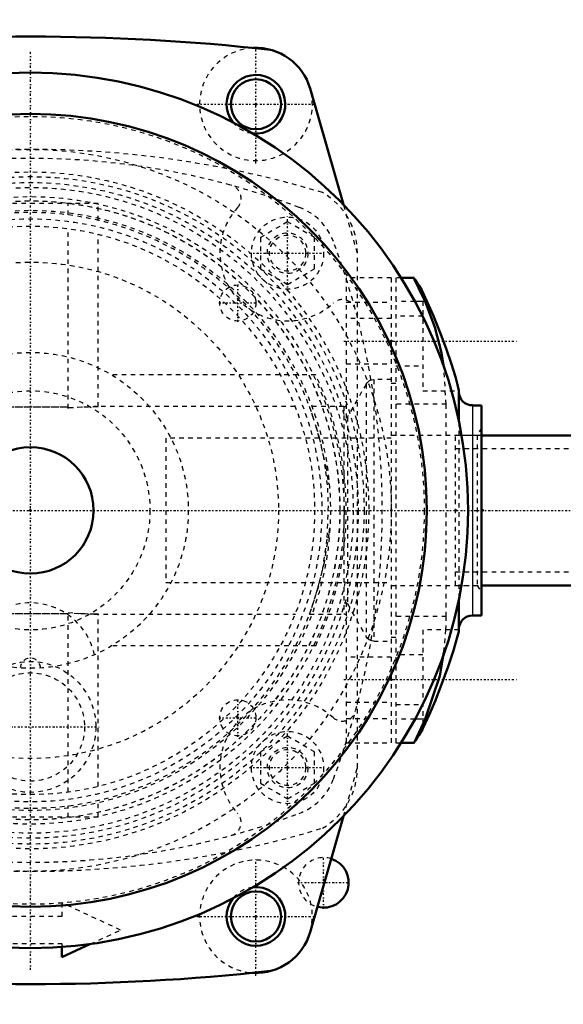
# Model space of a CAD drawing. Header units: millimetres. Extents: x -609 to 680, y -981 to 563.
# Tile 7 of 24: x -2 to 118, y -799 to -581. Entities that reach past the tile are written whole.
import ezdxf

# ---------------------------------------------------------------- set-up
doc = ezdxf.new("R2010")
doc.units = ezdxf.units.MM
doc.linetypes.add('Center', pattern=[1.5, 0.45, -0.5, 0.05, -0.5])
doc.linetypes.add('Dashed', pattern=[2, 1, -1])
for name, color, linetype, lineweight in [('2d ConnectionPoints', 7, 'Continuous', 50), ('AM_0', 7, 'Continuous', 50), ('AM_4', 3, 'Continuous', 25), ('AM_5', 3, 'Continuous', 25), ('AM_7', 7, 'Center', 25), ('AM_9', 6, 'Dashed', 25)]:
    doc.layers.add(name, color=color, linetype=linetype, lineweight=lineweight)
doc.dimstyles.new('ISO-25', dxfattribs={"dimtxt": 2.5, "dimasz": 2.5, "dimexe": 1.25, "dimexo": 0.625, "dimtad": 1, "dimtxsty": 'Standard', "dimcen": 2.5, "dimadec": 0, "dimazin": 0, "dimtfac": 1, "dimtmove": 0, "dimatfit": 3, "dimfxl": 1, "dimarcsym": 0})

# ---------------------------------------------------------------- blocks, each defined once
blk = doc.blocks.new('11_Distributor_pipe_UG11145040003_1_0_in_HSVP164161451021531101300230_4')
at = {"layer": 'AM_7'}
blk.add_line((-324.75, -690), (447.75, -690), dxfattribs=at)
blk = doc.blocks.new('16_Base_plate_2_15_1UG1041586_0_in_HSVP164161451021531101300230_4')
at = {"layer": 'AM_0'}
for centre in [(50, -600), (50, -780)]:
    blk.add_circle(centre, 5.55, dxfattribs=at)
blk.add_arc((65, -772.5), 5.55, 255.5828, 72.3194, dxfattribs=at)
at = {"layer": 'AM_7'}
for p, q in [((65, -778.33), (65, -766.67)), ((59.17, -772.5), (70.83, -772.5))]:
    blk.add_line(p, q, dxfattribs=at)
at = {"layer": 'AM_9'}
blk.add_arc((65, -772.5), 5.55, 72.3194, 255.5828, dxfattribs=at)
blk = doc.blocks.new('23_Pipe_pieceUG1159619_0001_2_0_in_HSVP164161451021531101300230_4')
at = {"layer": 'AM_0'}
for p, q in [((128.25, -673.375), (100, -673.375)), ((100, -706.625), (128.25, -706.625))]:
    blk.add_line(p, q, dxfattribs=at)
at = {"layer": 'AM_9'}
for p, q in [((135.25, -671), (131.25, -671)), ((135.25, -709), (135.25, -671)), ((94.25, -706.625), (94.25, -673.375)), ((100, -673.375), (94.25, -673.375)), ((131.25, -673.375), (128.25, -673.375)), ((135.25, -676.4), (94.25, -676.4)), ((94.25, -703.6), (135.25, -703.6)), ((94.25, -706.625), (100, -706.625)), ((128.25, -706.625), (131.25, -706.625)), ((131.25, -709), (135.25, -709))]:
    blk.add_line(p, q, dxfattribs=at)
blk = doc.blocks.new('59_WASHER1_3618060046_A0_3_0_in_HSVP164161451021531101300230_4')
at = {"layer": 'AM_7'}
for p, q in [((50, -793.125), (50, -766.875)), ((36.875, -780), (63.125, -780))]:
    blk.add_line(p, q, dxfattribs=at)
at = {"layer": 'AM_9'}
blk.add_arc((50, -780), 12.5, 343.95112, 267.12565, dxfattribs=at)
blk = doc.blocks.new('60_WASHER1_3618060046_A0_4_0_in_HSVP164161451021531101300230_4')
at = {"layer": 'AM_9'}
blk.add_arc((50, -600), 12.5, 92.8744, 16.0489, dxfattribs=at)
blk = doc.blocks.new('61_Stud_431251_1_0_in_HSVP164161451021531101300230_4')
at = {"layer": 'AM_7'}
for p, q in [((57, -755.4), (57, -738.6)), ((48.6, -747), (65.4, -747))]:
    blk.add_line(p, q, dxfattribs=at)
at = {"layer": 'AM_9'}
for p, q in [((57, -740.07), (51, -743.54)), ((63, -743.54), (57, -740.07)), ((51, -743.54), (51, -750.46)), ((63, -750.46), (63, -743.54)), ((51, -750.46), (57, -753.93)), ((57, -753.93), (63, -750.46))]:
    blk.add_line(p, q, dxfattribs=at)
for radius in [8, 4]:
    blk.add_circle((57, -747), radius, dxfattribs=at)
blk = doc.blocks.new('64_Stud_431251_4_0_in_HSVP164161451021531101300230_4')
at = {"layer": 'AM_7'}
for p, q in [((57, -641.4), (57, -624.6)), ((48.6, -633), (65.4, -633))]:
    blk.add_line(p, q, dxfattribs=at)
at = {"layer": 'AM_9'}
for p, q in [((57, -626.07), (51, -629.54)), ((63, -629.54), (57, -626.07)), ((51, -629.54), (51, -636.46)), ((63, -636.46), (63, -629.54)), ((51, -636.46), (57, -639.93)), ((57, -639.93), (63, -636.46))]:
    blk.add_line(p, q, dxfattribs=at)
for radius in [8, 4]:
    blk.add_circle((57, -633), radius, dxfattribs=at)
blk = doc.blocks.new('65_2463618060046G1_0_in_HSVP164161451021531101300230_4')
at = {"layer": 'AM_0'}
for p, q in [((-62.01, -596.54), (-69.4, -622.23)), ((69.4, -622.23), (62.01, -596.54)), ((-69.4, -757.77), (-62.01, -783.46)), ((62.01, -783.46), (69.4, -757.77)), ((-15, -785.83), (-15, -786)), ((-15, -786), (-13.89, -786)), ((7, -789), (13.33, -786.08)), ((7, -786.75), (7, -789))]:
    blk.add_line(p, q, dxfattribs=at)
for centre, radius, start, end in [((0, -1070.75), 485.75, 83.7081, 96.2919), ((-50, -600), 12.5, 87.1256, 163.9511), ((50, -600), 12.5, 16.0489, 92.8744), ((-50, -600), 6.5, 321.9209, 276.1883), ((50, -600), 6.5, 263.8117, 218.0791), ((-50, -780), 6.5, 83.8117, 38.0791), ((50, -780), 6.5, 141.9209, 96.1883), ((-50, -780), 12.5, 196.0489, 272.8744), ((50, -780), 12.5, 267.1256, 343.9511), ((0, -309.25), 485.75, 263.7081, 276.2919)]:
    blk.add_arc(centre, radius, start, end, dxfattribs=at)
at = {"layer": 'AM_7'}
for p, q in [((-50, -613.13), (-50, -586.88)), ((50, -613.13), (50, -586.88)), ((-63.12, -600), (-36.88, -600)), ((36.87, -600), (63.13, -600))]:
    blk.add_line(p, q, dxfattribs=at)
at = {"layer": 'AM_9'}
for p, q in [((-69.4, -622.23), (-72.5, -633)), ((72.5, -633), (69.4, -622.23)), ((-72.5, -633), (-72.5, -747)), ((72.5, -747), (72.5, -633)), ((-72.5, -747), (-69.4, -757.77)), ((69.4, -757.77), (72.5, -747)), ((7, -777), (7, -780)), ((20, -783), (7, -777)), ((7, -780), (-15, -780)), ((-15, -780), (-15, -785.83)), ((13.33, -786.08), (20, -783)), ((-13.89, -786), (7, -786)), ((7, -786), (7, -786.75))]:
    blk.add_line(p, q, dxfattribs=at)
for centre, radius, start, end in [((-50, -600), 12.5, 163.9511, 87.1256), ((50, -600), 12.5, 92.8744, 16.0489), ((-50, -600), 6.5, 276.1883, 321.9209), ((50, -600), 6.5, 218.0791, 263.8117), ((0, -833.68), 223.68, 73.1737, 106.8263), ((-57, -633), 15.5, 120, 180), ((57, -633), 15.5, 0, 60), ((-57, -747), 15.5, 180, 240), ((57, -747), 15.5, 300, 0), ((0, -546.32), 223.68, 253.1737, 286.8263), ((-50, -780), 12.5, 272.8744, 196.0489), ((50, -780), 12.5, 343.9511, 267.1256), ((-50, -780), 6.5, 38.0791, 83.8117), ((50, -780), 6.5, 96.1883, 141.9209)]:
    blk.add_arc(centre, radius, start, end, dxfattribs=at)
blk = doc.blocks.new('71_d07m7za8hu0sbm17j7xzfhmdc________0_in_HSVP164161451021531101300230_4')
at = {"layer": 'AM_0'}
for p, q in [((-99.5, -605.5), (-108, -605.5)), ((-108, -774.5), (-108, -605.5)), ((-99.5, -774.5), (-99.5, -605.5)), ((-95.11, -670.76), (-99.5, -670.45)), ((-99.5, -709.55), (-95.09, -709.24)), ((-99.5, -774.5), (-108, -774.5))]:
    blk.add_line(p, q, dxfattribs=at)
for radius in [97, 87.85, 14]:
    blk.add_circle((0, -690), radius, dxfattribs=at)
at = {"layer": 'AM_4'}
for p, q in [((-99.5, -613.2), (-108, -613.2)), ((-99.5, -766.8), (-108, -766.8))]:
    blk.add_line(p, q, dxfattribs=at)
at = {"layer": 'AM_7'}
for p, q in [((0, -791.85), (0, -588.15)), ((-45.96, -648.24), (-45.96, -639.84)), ((45.96, -648.24), (45.96, -639.84)), ((-50.16, -644.04), (-41.76, -644.04)), ((41.76, -644.04), (50.16, -644.04)), ((-45.96, -740.16), (-45.96, -731.76)), ((45.96, -740.16), (45.96, -731.76)), ((-50.16, -735.96), (-41.76, -735.96)), ((41.76, -735.96), (50.16, -735.96))]:
    blk.add_line(p, q, dxfattribs=at)
at = {"layer": 'AM_9'}
for p, q in [((-99.5, -607.76), (-108, -607.76)), ((-99.5, -610.1), (-108, -610.1)), ((-108, -614.9), (-99.5, -614.9)), ((-99.5, -638.17), (-108, -638.17)), ((-99.5, -741.83), (-108, -741.83)), ((-99.5, -765.1), (-108, -765.1)), ((-108, -769.9), (-99.5, -769.9)), ((-99.5, -772.24), (-108, -772.24))]:
    blk.add_line(p, q, dxfattribs=at)
for centre, radius in [((0, -690), 87.3), ((0, -690), 80), ((0, -690), 55), ((-45.96, -644.04), 4), ((45.96, -644.04), 4), ((-45.96, -735.96), 4), ((45.96, -735.96), 4)]:
    blk.add_circle(centre, radius, dxfattribs=at)
blk = doc.blocks.new('72_Motorstool2_4_6130STC_130_1_0_in_HSVP164161451021531101300230_4')
at = {"layer": 'AM_7'}
blk.add_line((-15.22, -738), (15.22, -738), dxfattribs=at)
at = {"layer": 'AM_9'}
for p, q in [((-63.25, -660), (-18.03, -660)), ((63.25, -660), (18.03, -660)), ((-63.25, -720), (-18.03, -720)), ((63.25, -720), (18.03, -720))]:
    blk.add_line(p, q, dxfattribs=at)
for centre, radius in [((0, -690), 80), ((-57, -633), 4.5), ((57, -633), 4.5), ((0, -690), 55), ((0, -690), 35), ((0, -690), 26.5), ((0, -738), 14.5), ((0, -738), 12), ((-57, -747), 4.5), ((57, -747), 4.5)]:
    blk.add_circle(centre, radius, dxfattribs=at)
for centre, radius, start, end in [((0, -781), 169, 69.3607, 110.6393), ((-43.71, -620.86), 3, 105.2673, 222.4175), ((43.71, -620.86), 3, 317.5825, 74.7327), ((-54.99, -635.01), 13, 110.6393, 159.3607), ((-57, -633), 15, 227.5825, 42.4175), ((57, -633), 15, 137.5825, 312.4175), ((54.99, -635.01), 13, 20.6393, 69.3607), ((91, -690), 169, 159.3607, 200.6393), ((-91, -690), 169, 339.3607, 20.6393), ((-69.14, -646.29), 3, 47.5825, 164.7327), ((69.14, -646.29), 3, 15.2673, 132.4175), ((0, -690), 70, 154.6231, 205.3769), ((0, -690), 70, 334.6231, 25.3769), ((0, -725), 14.5, 11.955, 168.045), ((0, -725), 2.25, 1.842, 178.158), ((-57, -747), 15, 317.5825, 132.4175), ((57, -747), 15, 47.5825, 222.4175), ((-69.14, -733.71), 3, 195.2673, 312.4175), ((69.14, -733.71), 3, 227.5825, 344.7327), ((-54.99, -744.99), 13, 200.6393, 249.3607), ((54.99, -744.99), 13, 290.6393, 339.3607), ((0, -599), 169, 249.3607, 290.6393), ((-43.71, -759.14), 3, 137.5825, 254.7327), ((43.71, -759.14), 3, 285.2673, 42.4175)]:
    blk.add_arc(centre, radius, start, end, dxfattribs=at)
blk = doc.blocks.new('73_Movitec_B_Pump_Mantal_137_2354_1_0_in_HSVP164161451021531101300230_4')
at = {"layer": 'AM_9'}
for radius in [68.6, 64.6]:
    blk.add_circle((0, -690), radius, dxfattribs=at)
blk = doc.blocks.new('75_Oval_flangeG_1___33_25_2_0_in_HSVP164161451021531101300230_4')
at = {"layer": 'AM_0'}
for p, q in [((85.08, -638.5), (82.2, -638.5)), ((87, -641.65), (87, -641.61)), ((95, -663.43), (95, -670.4)), ((100, -666.73), (98, -666.73)), ((100, -666.73), (100, -713.28)), ((95, -709.6), (95, -716.57)), ((98, -713.28), (100, -713.28)), ((87, -738.39), (87, -738.35)), ((82.2, -741.5), (85.08, -741.5))]:
    blk.add_line(p, q, dxfattribs=at)
for points in [[(87.5, -643.73), (86.06, -640.66), (85.17, -638.84), (85, -638.5)], [(95, -663.43), (94.76, -662.44), (94.21, -660.41), (93.35, -657.57), (92.18, -654.16), (90.77, -650.42), (89.28, -646.77), (87.97, -643.78), (87.16, -641.99), (87, -641.65)], [(91.61, -658.22), (91.1, -655.11), (89.66, -649.38), (87.5, -643.73)], [(87, -738.35), (87.52, -737.23), (88.44, -735.17), (89.69, -732.25), (91.16, -728.59), (92.61, -724.62), (93.79, -721.03), (94.55, -718.37), (94.93, -716.85), (95, -716.57)], [(87.5, -736.27), (90.73, -726.64), (91.66, -721.4)], [(85, -741.5), (85.04, -741.43), (85.55, -740.39), (86.61, -738.19), (87.5, -736.27)]]:
    blk.add_lwpolyline(points, dxfattribs=at)
for centre, radius, start, end in [((34.02, -673.43), 61.8, 30.9867, 34.2625), ((98, -663.72), 3, 180, 270), ((98, -716.28), 3, 90, 180), ((34.02, -706.57), 61.8, 325.744, 329.0133)]:
    blk.add_arc(centre, radius, start, end, dxfattribs=at)
at = {"layer": 'AM_4'}
for p, q in [((87.5, -643.73), (85.25, -643.73)), ((98, -666.73), (98, -713.28)), ((87.5, -736.27), (85.25, -736.27))]:
    blk.add_line(p, q, dxfattribs=at)
at = {"layer": 'AM_7'}
for p, q in [((69.5, -652.5), (108, -652.5)), ((69.5, -727.5), (108, -727.5))]:
    blk.add_line(p, q, dxfattribs=at)
at = {"layer": 'AM_9'}
for p, q in [((82.2, -638.5), (81, -638.5)), ((81, -638.5), (81, -741.5)), ((87, -641.65), (87, -663.5)), ((85.25, -643.73), (81, -643.73)), ((87, -647), (81, -647)), ((81, -658), (87, -658)), ((92.17, -666.5), (91.61, -658.22)), ((81, -661.88), (80, -661.88)), ((87, -663.5), (95, -663.5)), ((92.17, -666.5), (81, -666.5)), ((92.17, -713.5), (92.17, -666.5)), ((95, -670.4), (95, -709.6)), ((100, -671.71), (99.04, -673.38)), ((99.04, -673.38), (80, -673.38)), ((99.04, -673.38), (99.04, -706.63)), ((80, -706.63), (99.04, -706.63)), ((99.04, -706.63), (100, -708.29)), ((92.17, -713.5), (81, -713.5)), ((95, -716.5), (87, -716.5)), ((87, -716.5), (87, -738.35)), ((80, -718.12), (81, -718.12)), ((87, -722), (81, -722)), ((81, -733), (87, -733)), ((85.25, -736.27), (81, -736.27)), ((81, -741.5), (82.2, -741.5))]:
    blk.add_line(p, q, dxfattribs=at)
blk.add_lwpolyline([(91.66, -721.4), (92.1, -716.5), (92.17, -713.5)], dxfattribs=at)
blk = doc.blocks.new('76_PUMP_CASING__103618060030_O_1_0_in_HSVP164161451021531101300230_4')
at = {"layer": 'AM_9'}
for p, q in [((15, -622), (-11.4, -622)), ((-11.4, -624.99), (-11.4, -622)), ((8.4, -624.54), (8.4, -622)), ((15, -625.73), (15, -622)), ((-11.4, -667.13), (-11.4, -628.04)), ((8.4, -667.4), (8.4, -627.56)), ((15, -667.01), (15, -628.81)), ((-80, -638.5), (-80, -741.5)), ((-70, -638.5), (-80, -638.5)), ((-70, -638.5), (-70, -669.61)), ((80, -638.5), (70, -638.5)), ((70, -638.5), (70, -669.61)), ((80, -638.5), (80, -741.5)), ((-70, -643.84), (-80, -643.84)), ((70, -643.84), (80, -643.84)), ((-70, -647.5), (-80, -647.5)), ((80, -647.5), (70, -647.5)), ((-80, -657.5), (-70, -657.5)), ((70, -657.5), (80, -657.5)), ((-80, -661.02), (-76.11, -661.02)), ((-76.11, -661.02), (-76.11, -718.98)), ((80, -661.02), (76.11, -661.02)), ((76.11, -661.02), (76.11, -718.98)), ((-74.41, -662.02), (-70.29, -669.27)), ((-74.41, -662.02), (-74.41, -717.98)), ((74.41, -662.02), (70.29, -669.27)), ((74.41, -662.02), (74.41, -717.98)), ((-61.88, -667), (-69.45, -667)), ((-69.45, -667), (-69.45, -713)), ((-11.4, -667), (-58.65, -667)), ((-11.4, -667.05), (8.4, -667.05)), ((8.4, -667.13), (-11.4, -667.13)), ((58.65, -667), (14.17, -667)), ((14.17, -667), (15, -667.01)), ((69.45, -667), (61.97, -667)), ((69.45, -667), (69.45, -713)), ((-70.29, -669.27), (-70.29, -710.73)), ((70.29, -669.27), (70.29, -710.73)), ((-63.83, -673.23), (-63.42, -671.74)), ((63.37, -671.55), (63.85, -673.28)), ((-30, -674), (-80, -674)), ((-30, -674), (-30, -706)), ((30, -674), (30, -706)), ((80, -674), (30, -674)), ((63.85, -673.28), (64.14, -674.45)), ((-80, -706), (-30, -706)), ((-63.85, -706.72), (-64.14, -705.55)), ((-63.37, -708.45), (-63.85, -706.72)), ((30, -706), (80, -706)), ((63.83, -706.77), (63.42, -708.26)), ((-70.29, -710.73), (-74.41, -717.98)), ((-70, -710.39), (-70, -741.5)), ((70, -710.39), (70, -741.5)), ((70.29, -710.73), (74.41, -717.98)), ((-69.45, -713), (-61.97, -713)), ((-58.77, -713), (-11.4, -713)), ((-11.4, -751.96), (-11.4, -712.87)), ((-11.4, -712.87), (8.4, -712.87)), ((8.4, -712.95), (-11.4, -712.95)), ((8.4, -752.44), (8.4, -712.6)), ((15, -712.99), (14.17, -713)), ((14.17, -713), (58.77, -713)), ((15, -751.19), (15, -712.99)), ((61.88, -713), (69.45, -713)), ((-76.11, -718.98), (-80, -718.98)), ((76.11, -718.98), (80, -718.98)), ((-70, -722.5), (-80, -722.5)), ((80, -722.5), (70, -722.5)), ((-80, -732.5), (-70, -732.5)), ((70, -732.5), (80, -732.5)), ((-70, -736.16), (-80, -736.16)), ((70, -736.16), (80, -736.16)), ((-80, -741.5), (-70, -741.5)), ((70, -741.5), (80, -741.5)), ((15, -758), (15, -754.27)), ((-11.4, -758), (-11.4, -755.01)), ((8.4, -758), (8.4, -755.46)), ((15, -758), (-11.4, -758))]:
    blk.add_line(p, q, dxfattribs=at)
for points in [[(-74.41, -662.02), (-74.63, -661.71), (-75.2, -661.25), (-75.6, -661.09), (-76.11, -661.02)], [(74.41, -662.02), (74.63, -661.71), (75.2, -661.25), (75.6, -661.09), (76.11, -661.02)], [(-61.86, -667), (-61.87, -667.02), (-62.38, -668.45), (-63.51, -672.03), (-64.02, -673.94)], [(8.4, -667.24), (11.86, -667.04), (14.17, -667)], [(15, -667.01), (11.53, -667.13), (8.4, -667.4)], [(64.02, -673.94), (62.71, -669.41), (62.22, -667.99), (61.93, -667.17), (61.86, -667)], [(-70.29, -669.27), (-70.1, -669.53), (-70, -669.61)], [(70.29, -669.27), (70.1, -669.53), (70, -669.61)], [(-66.4, -688.2), (-66.16, -684.85), (-65.09, -678.4), (-64.02, -673.94)], [(-64.35, -704.66), (-64.87, -702.17), (-65.44, -698.61), (-65.82, -694.94), (-65.99, -690.99), (-65.69, -683.63), (-64.72, -677.05), (-63.83, -673.23)], [(64.02, -673.94), (65.47, -680.28), (66.04, -683.88), (66.08, -684.18)], [(64.35, -675.34), (64.87, -677.83), (65.44, -681.39), (65.82, -685.06), (65.99, -689.01), (65.69, -696.37), (64.72, -702.95), (63.83, -706.77)], [(66.27, -693.88), (66.16, -695.15), (65.09, -701.6), (64.02, -706.06)], [(-64.02, -706.06), (-65.47, -699.72), (-65.94, -696.9)], [(-64.02, -706.06), (-62.71, -710.59), (-62.22, -712.01), (-61.93, -712.83), (-61.86, -713)], [(61.86, -713), (61.87, -712.98), (62.38, -711.55), (63.51, -707.97), (64.02, -706.06)], [(-70, -710.39), (-70.24, -710.64), (-70.29, -710.73)], [(70, -710.39), (70.24, -710.64), (70.29, -710.73)], [(8.4, -712.6), (11.84, -712.88), (15, -712.99)], [(14.17, -713), (10.7, -712.91), (8.4, -712.76)], [(-76.11, -718.98), (-75.71, -718.94), (-75.12, -718.7), (-74.63, -718.29), (-74.41, -717.98)], [(76.11, -718.98), (75.71, -718.94), (75.12, -718.7), (74.63, -718.29), (74.41, -717.98)]]:
    blk.add_lwpolyline(points, dxfattribs=at)
for radius in [75, 73.96, 72.65, 71.55, 69.53, 68.58, 66.5, 63]:
    blk.add_circle((0, -690), radius, dxfattribs=at)
for centre, radius, start, end in [((0, -690), 66, 14.0876, 165.9124), ((-69.45, -666), 1, 236.3411, 270), ((69.45, -666), 1, 270, 303.6589), ((0, -690), 66, 194.0876, 345.9124), ((-69.45, -714), 1, 90, 123.6589), ((69.45, -714), 1, 56.3411, 90)]:
    blk.add_arc(centre, radius, start, end, dxfattribs=at)
blk = doc.blocks.new('*D137')
at = {"layer": 'AM_5', "color": 0, "lineweight": -2}
for p, q in [((0, 355), (661, 355)), ((661, 325), (661, -227.79)), ((661, -900), (661, -347.21)), ((443, -930), (661, -930))]:
    blk.add_line(p, q, dxfattribs=at)
at = {"layer": 'AM_5', "color": 0}
for points in [[(666, 325), (656, 325), (661, 355)], [(656, -900), (666, -900), (661, -930)]]:
    blk.add_solid(points, dxfattribs=at)
at = {"layer": 'Defpoints', "color": 0}
for p in [(0, 355), (646, 355), (443, -930)]:
    blk.add_point(p, dxfattribs=at)
at = {"layer": 'AM_5', "color": 0, "insert": (661, -287.5), "char_height": 30, "attachment_point": 5, "rotation": 90}
blk.add_mtext('1285', dxfattribs=at)

msp = doc.modelspace()

# ---------------------------------------------------------------- linework, layer by layer
at = {"layer": '2d ConnectionPoints'}
for p in [(50, -600), (50, -600), (57, -633), (57, -633), (57, -633), (80, -652.5), (0, -690), (0, -690), (0, -690), (0, -690), (0, -690), (0, -690), (0, -690), (0, -690), (0, -690), (0, -690), (80, -690), (80, -690), (80, -690), (80, -690), (94.25, -690), (100, -690), (100, -690), (100, -690), (100.25, -690), (80, -727.5), (45.962, -735.962), (57, -747), (57, -747), (57, -747), (57, -747), (50, -780), (50, -780)]:
    msp.add_point(p, dxfattribs=at)

# ---------------------------------------------------------------- block references
for name in ['16_Base_plate_2_15_1UG1041586_0_in_HSVP164161451021531101300230_4', '11_Distributor_pipe_UG11145040003_1_0_in_HSVP164161451021531101300230_4', '65_2463618060046G1_0_in_HSVP164161451021531101300230_4', '71_d07m7za8hu0sbm17j7xzfhmdc________0_in_HSVP164161451021531101300230_4', '60_WASHER1_3618060046_A0_4_0_in_HSVP164161451021531101300230_4', '72_Motorstool2_4_6130STC_130_1_0_in_HSVP164161451021531101300230_4', '76_PUMP_CASING__103618060030_O_1_0_in_HSVP164161451021531101300230_4', '73_Movitec_B_Pump_Mantal_137_2354_1_0_in_HSVP164161451021531101300230_4', '64_Stud_431251_4_0_in_HSVP164161451021531101300230_4', '75_Oval_flangeG_1___33_25_2_0_in_HSVP164161451021531101300230_4', '23_Pipe_pieceUG1159619_0001_2_0_in_HSVP164161451021531101300230_4', '61_Stud_431251_1_0_in_HSVP164161451021531101300230_4', '59_WASHER1_3618060046_A0_3_0_in_HSVP164161451021531101300230_4']:
    msp.add_blockref(name, (0, 0))

# ---------------------------------------------------------------- dimensions: what is measured, and where the dimension line sits
at = {"layer": 'AM_5'}
dim = msp.add_linear_dim(base=(661, 355), p1=(443, -930), p2=(0, 355), angle=90, text='1285', dimstyle='ISO-25', override={"dimtxt": 30, "dimasz": 30, "dimexe": 0, "dimexo": 0, "dimgap": 9}, dxfattribs=at)
dim.commit()
dim.dimension.update_dxf_attribs({"geometry": '*D137', "text_midpoint": (661, -287.5), "dimtype": 160, "text_rotation": 90})

doc.saveas('drawing.dxf')
